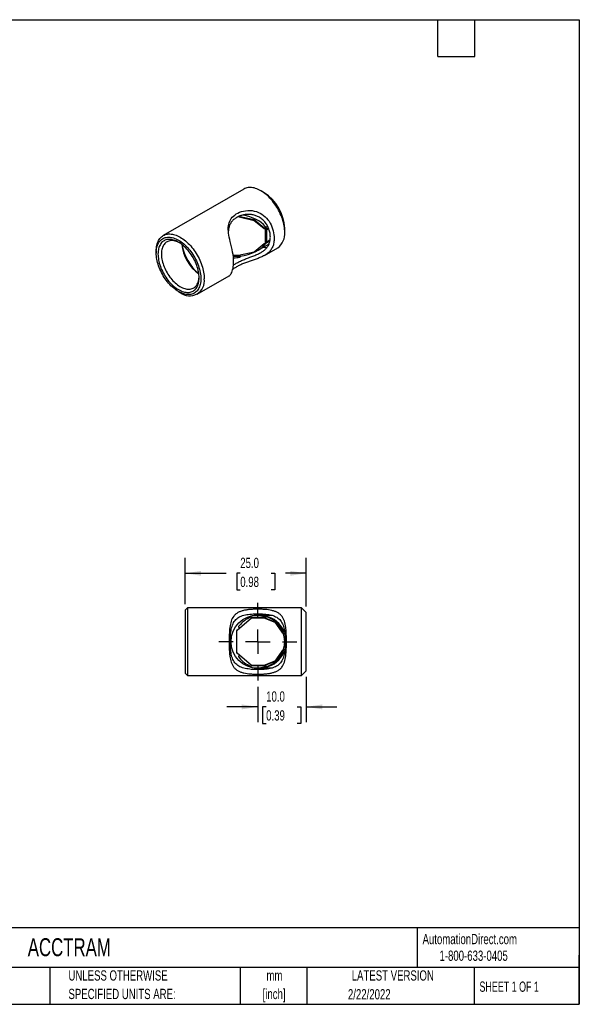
# Model space of a CAD drawing. Header units: millimetres. Extents: x 6 to 273, y 6 to 210.
# Tile 2 of 2: x 158 to 273, y 6 to 210. Entities that reach past the tile are written whole.
import ezdxf

# ---------------------------------------------------------------- set-up
doc = ezdxf.new("R2010")
doc.units = ezdxf.units.MM
doc.layers.add('SLD-0', color=179, linetype='Continuous')
doc.layers.add('TEXT', color=140, linetype='Continuous')
doc.styles.add('SLDTEXTSTYLE0', font='TXT', dxfattribs={"width": 0.7})
doc.styles.add('SLDTEXTSTYLE1', font='TXT', dxfattribs={"width": 0.65})
doc.dimstyles.new('SLDDIMSTYLE2', dxfattribs={"dimtxt": 2.158008, "dimasz": 3.302, "dimexe": 0, "dimexo": 0.0625, "dimgap": 0.539502, "dimtad": 0, "dimtih": 1, "dimtoh": 1, "dimrnd": 1e-09, "dimzin": 4, "dimdsep": 46, "dimtxsty": 'SLDTEXTSTYLE0', "dimsah": 1, "dimcen": 0.09, "dimadec": 0, "dimazin": 1, "dimtfac": 1, "dimtmove": 0, "dimatfit": 0, "dimfxl": 0, "dimfrac": 2, "dimtolj": 1, "dimtzin": 12, "dimarcsym": 0})
doc.dimstyles.new('SLDDIMSTYLE3', dxfattribs={"dimtxt": 2.158008, "dimasz": 3.302, "dimexe": 0, "dimexo": 0.0625, "dimgap": 0.539502, "dimtad": 0, "dimtih": 1, "dimtoh": 1, "dimrnd": 1e-09, "dimzin": 4, "dimdsep": 46, "dimtxsty": 'SLDTEXTSTYLE0', "dimsah": 1, "dimcen": 0.09, "dimadec": 0, "dimazin": 1, "dimtfac": 1, "dimtofl": 0, "dimtmove": 0, "dimatfit": 3, "dimfxl": 0, "dimfrac": 2, "dimtolj": 1, "dimtzin": 12, "dimarcsym": 0})

# ---------------------------------------------------------------- blocks, each defined once
blk = doc.blocks.new('SW_NOTE_0')
at = {"layer": 'TEXT', "color": 0, "char_height": 2.117, "attachment_point": 2, "style": 'SLDTEXTSTYLE0'}
for s, insert in [('mm', (2.84, 2.73)), ('[inch]', (2.76, -1.09))]:
    blk.add_mtext(s, dxfattribs=dict(at, insert=insert))
blk = doc.blocks.new('SW_NOTE_0_1')
at = {"layer": 'TEXT', "color": 0, "char_height": 2.1167, "attachment_point": 1, "style": 'SLDTEXTSTYLE0'}
for s, insert in [('UNLESS OTHERWISE', (0, 2.73)), ('SPECIFIED UNITS ARE:', (0, -1.09))]:
    blk.add_mtext(s, dxfattribs=dict(at, insert=insert))
blk = doc.blocks.new('_D_2')
at = {"layer": 'SLD-0'}
for p, q in [((216.68, 73.92), (216.68, 64.55)), ((206.68, 71.87), (206.68, 64.55)), ((206.68, 67.73), (200.33, 67.73)), ((208.42, 67.73), (207.69, 67.73)), ((207.69, 67.73), (207.69, 64.3)), ((214.83, 67.73), (215.56, 67.73)), ((215.56, 67.73), (215.56, 64.3)), ((216.68, 67.73), (223.03, 67.73)), ((207.69, 64.3), (208.42, 64.3)), ((215.56, 64.3), (214.83, 64.3))]:
    blk.add_line(p, q, dxfattribs=at)
for points in [[(206.68, 67.73), (203.38, 68.24), (203.38, 67.22)], [(216.68, 67.73), (219.99, 67.22), (219.99, 68.24)]]:
    blk.add_solid(points, dxfattribs=at)
at = {"layer": 'SLD-0', "char_height": 2.117, "attachment_point": 1, "style": 'SLDTEXTSTYLE0'}
for s, insert in [('10.0', (208.42, 70.94)), ('0.39', (208.42, 67.03))]:
    blk.add_mtext(s, dxfattribs=dict(at, insert=insert))
blk = doc.blocks.new('_D_3')
at = {"layer": 'SLD-0'}
for p, q in [((191.68, 88.96), (191.68, 98.47)), ((216.68, 88.46), (216.68, 98.47)), ((191.68, 95.3), (200.14, 95.3)), ((203.07, 95.3), (202.34, 95.3)), ((202.34, 95.3), (202.34, 91.87)), ((209.48, 95.3), (210.2, 95.3)), ((210.2, 95.3), (210.2, 91.87)), ((216.68, 95.3), (212.4, 95.3)), ((202.34, 91.87), (203.07, 91.87)), ((210.2, 91.87), (209.48, 91.87))]:
    blk.add_line(p, q, dxfattribs=at)
for points in [[(191.68, 95.3), (194.99, 94.79), (194.99, 95.8)], [(216.68, 95.3), (213.38, 95.8), (213.38, 94.79)]]:
    blk.add_solid(points, dxfattribs=at)
at = {"layer": 'SLD-0', "char_height": 2.117, "attachment_point": 1, "style": 'SLDTEXTSTYLE0'}
for s, insert in [('25.0', (203.07, 98.51)), ('0.98', (203.07, 94.59))]:
    blk.add_mtext(s, dxfattribs=dict(at, insert=insert))
blk = doc.blocks.new('SW_CENTERMARKSYMBOL_1')
at = {"layer": 'SLD-0', "color": 0}
for p, q in [((0, 5.08), (0, 8.04)), ((0, 0), (0, 2.54)), ((-5.08, 0), (-8.04, 0)), ((0, 0), (-2.54, 0)), ((0, 0), (0, -2.54)), ((0, 0), (2.54, 0)), ((5.08, 0), (8.04, 0)), ((0, -5.08), (0, -8.04))]:
    blk.add_line(p, q, dxfattribs=at)

msp = doc.modelspace()

# ---------------------------------------------------------------- linework, layer by layer
at = {"color": 7, "linetype": 'Continuous', "lineweight": 25}
for p, q in [((203.803, 174.597), (187.186, 165.004)), ((208.01, 173.842), (207.303, 174.25)), ((202.957, 168.839), (202.519, 168.839)), ((202.84, 168.839), (205.939, 168.127)), ((203.056, 168.962), (205.939, 168.3)), ((203.057, 169.013), (203.057, 169.074)), ((205.939, 168.3), (205.939, 168.127)), ((205.939, 168.3), (207.999, 166.618)), ((205.939, 168.127), (207.999, 166.444)), ((208.416, 166.761), (208.714, 166.933)), ((207.999, 166.444), (207.999, 166.618)), ((208.222, 166.468), (208.222, 166.295)), ((208.222, 166.295), (208.222, 163.427)), ((208.363, 166.382), (208.575, 166.26)), ((208.575, 163.631), (208.575, 166.26)), ((208.762, 166.523), (208.877, 166.589)), ((212.252, 165.677), (212.252, 166.494)), ((207.999, 163.277), (205.939, 161.595)), ((206.656, 161.926), (209.005, 163.282)), ((209.189, 163.876), (208.416, 163.43)), ((209.233, 164.1), (208.974, 163.951)), ((185.736, 161.799), (185.736, 161.391)), ((202.739, 160.86), (201.613, 160.86)), ((202.957, 160.673), (201.636, 160.673)), ((205.939, 161.595), (202.739, 160.86)), ((203.057, 160.684), (203.057, 160.88)), ((208.089, 160.906), (210.802, 162.472)), ((194.185, 152.88), (200.788, 156.691)), ((190.331, 153.431), (190.685, 153.227)), ((192.184, 88.187), (191.684, 87.687)), ((191.684, 87.687), (191.684, 74.687)), ((215.684, 88.187), (192.184, 88.187)), ((192.184, 88.187), (192.184, 81.187)), ((216.684, 87.187), (215.684, 88.187)), ((215.684, 81.187), (215.684, 88.187)), ((202.434, 83.575), (205.411, 86.087)), ((205.225, 86.287), (205.225, 86.364)), ((207.983, 86.187), (205.296, 86.187)), ((205.411, 86.087), (207.957, 86.087)), ((209.724, 86.587), (206.427, 86.587)), ((207.957, 86.087), (210.22, 85.187)), ((208.169, 86.087), (207.957, 86.087)), ((207.983, 86.187), (208.336, 86.187)), ((208.169, 86.087), (210.432, 85.187)), ((208.407, 86.349), (208.407, 86.287)), ((216.684, 81.187), (216.684, 87.187)), ((202.288, 83.411), (202.288, 78.962)), ((202.758, 84.171), (202.758, 83.849)), ((210.22, 85.187), (211.677, 83.126)), ((210.432, 85.187), (210.22, 85.187)), ((210.432, 85.187), (211.889, 83.126)), ((212.046, 82.943), (211.834, 82.943)), ((192.184, 81.187), (192.184, 74.187)), ((211.834, 79.431), (212.046, 79.431)), ((215.684, 74.187), (215.684, 81.187)), ((216.684, 75.187), (216.684, 81.187)), ((205.411, 76.287), (202.434, 78.798)), ((202.758, 78.525), (202.758, 78.202)), ((211.677, 79.247), (210.22, 77.187)), ((211.889, 79.247), (210.432, 77.187)), ((205.225, 76.009), (205.225, 76.087)), ((207.983, 76.187), (205.296, 76.187)), ((207.957, 76.287), (205.411, 76.287)), ((206.427, 75.787), (209.718, 75.787)), ((210.22, 77.187), (207.957, 76.287)), ((208.169, 76.287), (207.957, 76.287)), ((208.336, 76.187), (207.983, 76.187)), ((210.432, 77.187), (208.169, 76.287)), ((208.407, 76.087), (208.407, 76.025)), ((210.432, 77.187), (210.22, 77.187)), ((215.684, 74.187), (216.684, 75.187)), ((191.684, 74.687), (192.184, 74.187)), ((192.184, 74.187), (215.684, 74.187))]:
    msp.add_line(p, q, dxfattribs=at)
at = {"color": 8, "linetype": 'Continuous', "lineweight": 25}
for p, q in [((202.977, 168.975), (202.977, 169.043)), ((208.204, 166.876), (208.204, 166.478)), ((208.416, 166.388), (208.416, 166.761)), ((208.762, 166.523), (208.945, 166.417)), ((208.204, 163.417), (208.204, 163.213)), ((208.416, 163.43), (208.416, 163.513)), ((208.909, 163.227), (208.986, 163.236)), ((202.957, 160.91), (202.957, 160.673))]:
    msp.add_line(p, q, dxfattribs=at)
at = {"color": 7, "linetype": 'Continuous', "lineweight": 25, "flags": 128}
for points in [[(212.252, 165.677), (212.245, 166.002), (212.221, 166.335), (212.182, 166.675), (212.128, 167.021), (212.059, 167.371), (211.975, 167.725), (211.876, 168.082), (211.762, 168.44), (211.635, 168.799), (211.494, 169.156), (211.339, 169.512), (211.173, 169.864), (210.993, 170.213), (210.803, 170.556), (210.601, 170.893), (210.389, 171.222), (210.167, 171.543), (209.936, 171.854), (209.697, 172.155), (209.45, 172.445), (209.197, 172.722), (208.937, 172.986), (208.673, 173.236), (208.404, 173.471), (208.132, 173.691), (207.857, 173.895), (207.58, 174.081), (207.303, 174.251), (207.025, 174.402), (206.748, 174.535), (206.474, 174.648), (206.201, 174.743), (205.932, 174.818), (205.668, 174.874), (205.408, 174.909), (205.155, 174.924), (204.908, 174.92), (204.669, 174.895), (204.438, 174.85), (204.217, 174.785), (204.004, 174.701), (203.803, 174.597)], [(200.786, 156.693), (200.82, 156.712), (200.908, 156.786), (201.003, 156.891), (201.103, 157.029), (201.202, 157.196), (201.308, 157.411), (201.406, 157.656), (201.496, 157.935), (201.572, 158.241), (201.629, 158.548), (201.67, 158.874), (201.696, 159.223), (201.705, 159.589), (201.692, 160.058), (201.653, 160.546), (201.587, 161.064), (201.498, 161.597), (201.392, 162.126), (201.272, 162.664), (201.138, 163.227), (201.002, 163.792), (200.904, 164.215), (200.813, 164.635), (200.731, 165.062), (200.665, 165.481), (200.62, 165.88), (200.598, 166.268), (200.601, 166.653), (200.634, 167.023), (200.691, 167.348), (200.776, 167.658), (200.891, 167.959), (201.035, 168.243), (201.213, 168.518), (201.419, 168.775), (201.66, 169.018), (201.929, 169.242), (202.238, 169.453), (202.573, 169.641), (202.942, 169.808), (203.335, 169.947), (203.744, 170.055), (204.169, 170.131), (204.621, 170.174), (205.082, 170.177), (205.517, 170.142), (205.951, 170.068), (206.394, 169.95), (206.826, 169.79), (207.198, 169.611), (207.553, 169.401), (207.898, 169.152), (208.22, 168.875), (208.506, 168.585), (208.768, 168.274), (209.009, 167.939), (209.225, 167.589), (209.431, 167.195), (209.607, 166.792), (209.757, 166.374), (209.876, 165.956), (209.962, 165.567), (210.022, 165.181), (210.059, 164.796), (210.072, 164.418), (210.072, 164.418)], [(185.736, 161.799), (185.744, 162.115), (185.767, 162.421), (185.806, 162.716), (185.86, 163), (185.929, 163.27), (186.014, 163.527), (186.113, 163.769), (186.226, 163.996), (186.354, 164.208), (186.495, 164.402), (186.649, 164.58), (186.816, 164.74), (186.995, 164.881), (187.186, 165.004), (187.387, 165.108), (187.6, 165.192), (187.821, 165.257), (188.052, 165.302), (188.291, 165.327), (188.538, 165.331), (188.791, 165.316), (189.051, 165.281), (189.315, 165.225), (189.584, 165.15), (189.857, 165.056), (190.131, 164.942), (190.408, 164.809), (190.686, 164.658), (190.963, 164.489), (191.24, 164.302), (191.515, 164.098), (191.787, 163.879), (192.056, 163.643), (192.32, 163.393), (192.58, 163.129), (192.833, 162.852), (193.08, 162.562), (193.319, 162.261), (193.55, 161.95), (193.772, 161.629), (193.984, 161.3), (194.186, 160.963), (194.376, 160.62), (194.556, 160.272), (194.722, 159.919), (194.877, 159.563), (195.018, 159.206), (195.145, 158.847), (195.259, 158.489), (195.358, 158.133), (195.442, 157.779), (195.511, 157.428), (195.565, 157.082), (195.604, 156.742), (195.628, 156.409), (195.635, 156.085)], [(185.736, 161.391), (185.744, 161.695), (185.767, 161.989), (185.806, 162.272), (185.86, 162.544), (185.929, 162.802), (186.013, 163.046), (186.112, 163.276), (186.225, 163.491), (186.352, 163.689), (186.492, 163.871), (186.645, 164.036), (186.811, 164.182), (186.989, 164.31), (187.178, 164.419), (187.378, 164.509), (187.587, 164.58), (187.806, 164.63), (188.034, 164.661), (188.269, 164.672), (188.512, 164.662), (188.76, 164.633), (189.014, 164.583), (189.272, 164.514), (189.534, 164.425), (189.799, 164.317), (190.065, 164.191), (190.332, 164.045), (190.599, 163.882), (190.866, 163.701), (191.13, 163.504), (191.392, 163.29), (191.65, 163.061), (191.904, 162.818), (192.153, 162.56), (192.395, 162.29), (192.63, 162.008), (192.858, 161.714), (193.077, 161.411), (193.286, 161.098), (193.486, 160.778), (193.675, 160.45), (193.853, 160.117), (194.019, 159.779), (194.172, 159.438), (194.313, 159.094), (194.439, 158.749), (194.552, 158.404), (194.651, 158.06), (194.735, 157.718), (194.804, 157.38), (194.858, 157.046), (194.897, 156.719), (194.921, 156.398), (194.928, 156.085), (194.921, 155.78), (194.897, 155.486), (194.858, 155.203), (194.804, 154.932), (194.735, 154.674), (194.651, 154.429), (194.552, 154.199), (194.439, 153.985), (194.313, 153.786), (194.172, 153.604), (194.019, 153.44), (193.853, 153.294), (193.675, 153.166), (193.486, 153.056), (193.286, 152.967), (193.077, 152.896), (192.858, 152.845), (192.63, 152.815), (192.395, 152.804), (192.153, 152.813), (191.904, 152.843), (191.65, 152.892), (191.392, 152.961), (191.13, 153.05), (190.866, 153.158), (190.599, 153.285), (190.332, 153.43), (190.065, 153.594), (189.799, 153.774), (189.534, 153.972), (189.272, 154.185), (189.014, 154.414), (188.76, 154.658), (188.512, 154.915), (188.269, 155.186), (188.034, 155.468), (187.806, 155.762), (187.587, 156.065), (187.378, 156.378), (187.178, 156.698), (186.989, 157.026), (186.811, 157.359), (186.645, 157.697), (186.492, 158.038), (186.352, 158.382), (186.225, 158.727), (186.112, 159.072), (186.013, 159.416), (185.929, 159.757), (185.86, 160.096), (185.806, 160.429), (185.767, 160.757), (185.744, 161.078), (185.736, 161.391)], [(190.332, 153.839), (190.588, 153.7), (190.843, 153.579), (191.097, 153.477), (191.347, 153.395), (191.594, 153.332), (191.837, 153.288), (192.073, 153.265), (192.304, 153.262), (192.527, 153.278), (192.742, 153.315), (192.949, 153.371), (193.145, 153.447), (193.332, 153.542), (193.508, 153.656), (193.672, 153.788), (193.824, 153.939), (193.963, 154.107), (194.089, 154.292), (194.201, 154.494), (194.299, 154.71), (194.383, 154.942), (194.451, 155.187), (194.505, 155.446), (194.544, 155.716), (194.567, 155.997), (194.575, 156.289), (194.567, 156.589), (194.544, 156.897), (194.505, 157.212), (194.451, 157.532), (194.383, 157.857), (194.299, 158.185), (194.201, 158.515), (194.089, 158.846), (193.963, 159.176), (193.824, 159.505), (193.672, 159.831), (193.508, 160.153), (193.332, 160.47), (193.145, 160.781), (192.949, 161.084), (192.742, 161.379), (192.527, 161.663), (192.304, 161.938), (192.073, 162.2), (191.837, 162.45), (191.594, 162.687), (191.347, 162.909), (191.097, 163.115), (190.843, 163.306), (190.588, 163.48), (190.332, 163.637), (190.076, 163.776), (189.821, 163.897), (189.567, 163.998), (189.317, 164.081), (189.07, 164.144), (188.828, 164.187), (188.591, 164.211), (188.36, 164.214), (188.137, 164.198), (187.922, 164.161), (187.716, 164.105), (187.519, 164.029), (187.332, 163.934), (187.156, 163.82), (186.992, 163.687), (186.84, 163.537), (186.701, 163.368), (186.575, 163.183), (186.463, 162.982), (186.365, 162.765), (186.282, 162.534), (186.213, 162.288), (186.159, 162.03), (186.12, 161.76), (186.097, 161.478), (186.089, 161.187), (186.097, 160.887), (186.12, 160.579), (186.159, 160.264), (186.213, 159.943), (186.282, 159.619), (186.365, 159.291), (186.463, 158.961), (186.575, 158.63), (186.701, 158.299), (186.84, 157.97), (186.992, 157.644), (187.156, 157.322), (187.332, 157.005), (187.519, 156.695), (187.716, 156.392), (187.922, 156.097), (188.137, 155.812), (188.36, 155.538), (188.591, 155.275), (188.828, 155.025), (189.07, 154.789), (189.317, 154.567), (189.567, 154.36), (189.821, 154.17), (190.076, 153.995), (190.332, 153.839)], [(190.513, 163.528), (190.377, 163.597), (190.132, 163.707), (189.889, 163.798), (189.649, 163.869), (189.414, 163.92), (189.183, 163.952), (188.959, 163.963), (188.741, 163.954), (188.531, 163.925), (188.33, 163.875), (188.139, 163.806), (187.958, 163.718), (187.787, 163.61), (187.629, 163.483), (187.482, 163.338), (187.349, 163.175), (187.229, 162.995), (187.123, 162.799), (187.031, 162.588), (186.954, 162.361), (186.892, 162.121), (186.845, 161.868), (186.814, 161.604), (186.799, 161.328), (186.799, 161.043), (186.814, 160.75), (186.845, 160.449), (186.892, 160.142), (186.954, 159.831), (187.031, 159.516), (187.123, 159.198), (187.229, 158.88), (187.349, 158.561), (187.482, 158.245), (187.629, 157.931), (187.787, 157.621), (187.958, 157.316), (188.139, 157.018), (188.33, 156.728), (188.531, 156.447), (188.741, 156.175), (188.959, 155.915), (189.183, 155.667), (189.414, 155.432), (189.649, 155.212), (189.889, 155.006), (190.132, 154.816), (190.377, 154.643), (190.624, 154.487), (190.871, 154.349), (191.117, 154.23), (191.361, 154.129), (191.603, 154.048), (191.84, 153.987), (192.074, 153.945), (192.301, 153.924), (192.522, 153.923), (192.736, 153.942), (192.942, 153.981), (193.138, 154.041), (193.324, 154.12), (193.5, 154.218), (193.665, 154.335), (193.817, 154.471), (193.957, 154.625), (194.084, 154.797), (194.197, 154.985), (194.296, 155.189), (194.381, 155.408), (194.45, 155.641), (194.504, 155.887), (194.543, 156.146), (194.567, 156.417), (194.571, 156.499)], [(212.297, 82.757), (212.255, 82.771), (212.188, 82.796)], [(212.188, 79.577), (212.255, 79.602), (212.297, 79.616)]]:
    msp.add_lwpolyline(points, dxfattribs=at)
at = {"color": 7, "linetype": 'Continuous', "lineweight": 25}
for centre, radius, start, end in [((203.065, 166.088), 9.196, 2.52654, 57.46808), ((202.963, 168.935), 0.0962, 266.12115, 343.17389), ((208.932, 167.764), 1.478, 230.86395, 241.27579), ((208.932, 167.591), 1.478, 230.86395, 241.27579), ((208.226, 167.407), 1.034, 277.62488, 301.18526), ((208.438, 167.285), 1.034, 277.62488, 301.18526), ((208.741, 165.335), 3.528, 305.75062, 5.56156), ((199.579, 164.076), 8.64, 185.79456, 234.20006), ((200.727, 164.739), 9.817, 189.24039, 230.75423), ((208.932, 162.131), 1.478, 118.7242, 129.13605), ((209.902, 162.386), 1.819, 120.6727, 136.80886), ((202.963, 160.577), 0.0962, 16.82611, 93.87885), ((202.984, 160.879), 0.0731, 0.99983, 42.65879), ((192.608, 155.612), 3.064, 231.11521, 8.87942), ((207.134, 81.187), 5.4, 110.61576, 142.56558), ((205.313, 86.274), 0.0893, 171.95053, 258.57825), ((206.427, 81.187), 5.4, 73.09577, 102.20858), ((207.969, 86.269), 0.0836, 279.51514, 0.72878), ((208.319, 86.274), 0.0893, 281.42175, 8.04947), ((207.134, 81.187), 5.4, 24.54241, 77.01546), ((212.698, 83.843), 1.248, 215.08271, 226.19358), ((212.91, 83.843), 1.248, 215.08271, 226.19358), ((212.698, 78.53), 1.248, 133.80642, 144.91729), ((212.91, 78.53), 1.248, 133.80642, 144.91729), ((207.134, 81.187), 5.4, 217.43442, 249.38424), ((207.134, 81.187), 5.4, 282.98454, 335.45759), ((205.313, 76.099), 0.0893, 101.42175, 188.04947), ((206.427, 81.187), 5.4, 257.79142, 286.90423), ((207.969, 76.104), 0.0836, 359.27122, 80.48486), ((208.319, 76.099), 0.0893, 351.95053, 78.57825)]:
    msp.add_arc(centre, radius, start, end, dxfattribs=at)
at = {"color": 8, "linetype": 'Continuous', "lineweight": 25}
msp.add_arc((208.535, 165.584), 3.026, 257.42658, 271.21941, dxfattribs=at)
at = {"color": 7, "linetype": 'Continuous', "lineweight": 25}
for centre, start_param, end_param in [((200.757, 164.756), 1.2757618, 1.2930757), ((201.257, 165.045), 0.4283458, 1.2588852), ((201.257, 165.045), 4.9503301, 5.8548395), ((200.757, 164.756), 4.8318479, 5.0074235)]:
    msp.add_ellipse(centre, major_axis=(7.637, 0), ratio=0.5773815, start_param=start_param, end_param=end_param, dxfattribs=at)
for points, knots in [([(209.276, 164.694), (209.273, 164.822), (209.267, 165.077), (209.214, 165.474), (209.128, 165.877), (209.005, 166.281), (208.848, 166.678), (208.654, 167.067), (208.42, 167.446), (208.154, 167.799), (207.861, 168.117), (207.545, 168.403), (207.196, 168.66), (206.836, 168.873), (206.475, 169.041), (206.116, 169.172), (205.746, 169.271), (205.37, 169.337), (204.997, 169.372), (204.625, 169.378), (204.257, 169.355), (203.884, 169.304), (203.515, 169.224), (203.149, 169.115), (202.798, 168.979), (202.459, 168.815), (202.139, 168.625), (201.838, 168.405), (201.564, 168.159), (201.322, 167.888), (201.114, 167.597), (200.94, 167.281), (200.8, 166.939), (200.7, 166.58), (200.639, 166.254), (200.622, 166.045), (200.615, 165.96)], [0, 0, 0, 0, 0.0309693, 0.0619383, 0.0937643, 0.1255891, 0.1565738, 0.1875566, 0.2195433, 0.2515268, 0.2807442, 0.3099595, 0.3402387, 0.3705171, 0.3967036, 0.4228908, 0.4498404, 0.4767916, 0.5030533, 0.5293165, 0.5562133, 0.5831112, 0.6119228, 0.6407352, 0.6702724, 0.6998099, 0.7307064, 0.7616027, 0.7933829, 0.8251621, 0.856221, 0.8872781, 0.9193676, 0.951454, 0.9804058, 1, 1, 1, 1]), ([(202.977, 168.975), (202.988, 168.973), (202.999, 168.969), (203.008, 168.965), (203.018, 168.96), (203.026, 168.954), (203.033, 168.947), (203.041, 168.94), (203.046, 168.931), (203.05, 168.923), (203.053, 168.918), (203.054, 168.912), (203.056, 168.907)], [0, 0, 0, 0, 0.00003331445, 0.00003331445, 0.00003331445, 0.00006659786, 0.00006659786, 0.00006659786, 0.00010035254, 0.00010035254, 0.00010035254, 0.00012048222, 0.00012048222, 0.00012048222, 0.00012048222]), ([(208.416, 166.761), (208.397, 166.75), (208.375, 166.748), (208.336, 166.758), (208.317, 166.768), (208.264, 166.805), (208.233, 166.839), (208.204, 166.876)], [0, 0, 0, 0, 0.25, 0.25, 0.5, 0.5, 1, 1, 1, 1]), ([(201.672, 158.896), (201.675, 158.898), (201.758, 158.963), (201.945, 159.089), (202.241, 159.277), (202.57, 159.463), (202.93, 159.649), (203.316, 159.83), (203.722, 160.006), (204.14, 160.175), (204.573, 160.342), (205.018, 160.508), (205.456, 160.672), (205.876, 160.833), (206.28, 160.996), (206.675, 161.168), (207.041, 161.346), (207.371, 161.527), (207.668, 161.713), (207.945, 161.912), (208.197, 162.125), (208.421, 162.35), (208.619, 162.589), (208.792, 162.843), (208.943, 163.12), (209.068, 163.417), (209.167, 163.739), (209.235, 164.078), (209.271, 164.398), (209.275, 164.607), (209.276, 164.694)], [0, 0, 0, 0, 0.0012534, 0.0390647, 0.0768764, 0.1164279, 0.1559791, 0.1966618, 0.2373432, 0.2771026, 0.3168595, 0.3579382, 0.3990129, 0.4360749, 0.4731345, 0.5115228, 0.5499103, 0.5833765, 0.6168437, 0.6512797, 0.6857176, 0.7193811, 0.7530465, 0.7875142, 0.8219835, 0.8591498, 0.8963174, 0.9344034, 0.9724899, 1, 1, 1, 1]), ([(210.072, 164.418), (210.068, 164.267), (210.061, 163.964), (210.002, 163.527), (209.906, 163.107), (209.768, 162.71), (209.589, 162.34), (209.367, 161.994), (209.097, 161.671), (208.802, 161.395), (208.5, 161.163), (208.198, 160.966), (207.868, 160.78), (207.513, 160.607), (207.141, 160.445), (206.751, 160.292), (206.342, 160.144), (205.932, 160.003), (205.528, 159.867), (205.132, 159.734), (204.735, 159.599), (204.336, 159.458), (203.943, 159.311), (203.555, 159.156), (203.18, 158.992), (202.815, 158.818), (202.467, 158.635), (202.136, 158.441), (201.833, 158.24), (201.623, 158.089), (201.526, 158.006), (201.51, 157.993)], [0, 0, 0, 0, 0.0414709, 0.0829416, 0.1255846, 0.168226, 0.2097194, 0.2512094, 0.2941083, 0.3370005, 0.3691205, 0.401238, 0.4342602, 0.4672803, 0.499428, 0.5315753, 0.5647657, 0.5979572, 0.6285126, 0.6590694, 0.6904199, 0.7217717, 0.7541179, 0.786465, 0.8196327, 0.852801, 0.8873579, 0.9219149, 0.957438, 0.9929606, 1, 1, 1, 1]), ([(208.416, 163.43), (208.397, 163.419), (208.375, 163.402), (208.336, 163.366), (208.317, 163.346), (208.264, 163.288), (208.233, 163.25), (208.204, 163.213)], [0, 0, 0, 0, 0.25, 0.25, 0.5, 0.5, 1, 1, 1, 1]), ([(203.056, 160.605), (203.054, 160.596), (203.05, 160.587), (203.044, 160.578), (203.039, 160.57), (203.031, 160.562), (203.023, 160.556), (203.014, 160.55), (203.004, 160.545), (202.994, 160.541), (202.988, 160.539), (202.983, 160.538), (202.977, 160.537)], [0, 0, 0, 0, 0.00003471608, 0.00003471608, 0.00003471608, 0.00006946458, 0.00006946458, 0.00006946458, 0.00010370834, 0.00010370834, 0.00010370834, 0.00012051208, 0.00012051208, 0.00012051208, 0.00012051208]), ([(212.6, 81.187), (212.6, 80.675), (212.592, 80.173), (212.549, 79.188), (212.514, 78.7), (212.393, 77.791), (212.309, 77.365), (212.047, 76.574), (211.875, 76.228), (211.526, 75.779), (211.395, 75.642), (211.107, 75.397), (210.95, 75.289), (210.608, 75.096), (210.421, 75.011), (210.027, 74.865), (209.82, 74.805), (209.386, 74.701), (209.159, 74.658), (208.689, 74.588), (208.45, 74.561), (207.962, 74.519), (207.713, 74.504), (207.207, 74.484), (206.952, 74.479), (206.446, 74.478), (206.193, 74.483), (205.691, 74.502), (205.438, 74.517), (204.701, 74.579), (204.236, 74.643), (203.579, 74.796), (203.368, 74.857), (202.975, 75), (202.79, 75.081), (202.445, 75.271), (202.283, 75.38), (201.991, 75.624), (201.861, 75.758), (201.627, 76.053), (201.524, 76.214), (201.343, 76.563), (201.266, 76.747), (201.068, 77.331), (200.979, 77.766), (200.887, 78.45), (200.863, 78.684), (200.825, 79.163), (200.81, 79.41), (200.777, 80.156), (200.768, 80.66), (200.768, 81.684), (200.776, 82.187), (200.819, 83.174), (200.854, 83.663), (200.973, 84.574), (201.058, 85), (201.319, 85.793), (201.491, 86.14), (201.838, 86.59), (201.97, 86.728), (202.257, 86.974), (202.414, 87.082), (202.757, 87.276), (202.944, 87.361), (203.338, 87.507), (203.545, 87.568), (203.979, 87.672), (204.207, 87.714), (204.677, 87.785), (204.917, 87.812), (205.405, 87.854), (205.654, 87.869), (206.16, 87.89), (206.416, 87.895), (206.923, 87.895), (207.176, 87.89), (207.679, 87.871), (207.931, 87.856), (208.67, 87.794), (209.135, 87.73), (209.793, 87.576), (210.004, 87.515), (210.398, 87.372), (210.582, 87.29), (210.927, 87.1), (211.089, 86.99), (211.381, 86.746), (211.511, 86.611), (211.744, 86.316), (211.847, 86.154), (212.029, 85.804), (212.105, 85.619), (212.302, 85.034), (212.391, 84.598), (212.482, 83.913), (212.506, 83.678), (212.544, 83.198), (212.559, 82.951), (212.592, 82.204), (212.6, 81.698), (212.6, 81.187)], [0, 0, 0, 0, 0.03125, 0.03125, 0.0625, 0.0625, 0.09375, 0.09375, 0.125, 0.125, 0.140625, 0.140625, 0.15625, 0.15625, 0.171875, 0.171875, 0.1875, 0.1875, 0.203125, 0.203125, 0.21875, 0.21875, 0.234375, 0.234375, 0.25, 0.25, 0.265625, 0.265625, 0.28125, 0.28125, 0.3125, 0.3125, 0.328125, 0.328125, 0.34375, 0.34375, 0.359375, 0.359375, 0.375, 0.375, 0.390625, 0.390625, 0.40625, 0.40625, 0.4375, 0.4375, 0.453125, 0.453125, 0.46875, 0.46875, 0.5, 0.5, 0.53125, 0.53125, 0.5625, 0.5625, 0.59375, 0.59375, 0.625, 0.625, 0.640625, 0.640625, 0.65625, 0.65625, 0.671875, 0.671875, 0.6875, 0.6875, 0.703125, 0.703125, 0.71875, 0.71875, 0.734375, 0.734375, 0.75, 0.75, 0.765625, 0.765625, 0.78125, 0.78125, 0.8125, 0.8125, 0.828125, 0.828125, 0.84375, 0.84375, 0.859375, 0.859375, 0.875, 0.875, 0.890625, 0.890625, 0.90625, 0.90625, 0.9375, 0.9375, 0.953125, 0.953125, 0.96875, 0.96875, 1, 1, 1, 1]), ([(212.375, 81.187), (212.375, 81.635), (212.36, 82.075), (212.29, 82.939), (212.236, 83.364), (212.112, 83.955), (212.063, 84.145), (211.948, 84.513), (211.881, 84.691), (211.65, 85.193), (211.458, 85.483), (211.095, 85.857), (210.961, 85.972), (210.674, 86.175), (210.521, 86.265), (210.193, 86.425), (210.018, 86.496), (209.652, 86.617), (209.462, 86.669), (208.872, 86.8), (208.448, 86.858), (207.801, 86.914), (207.583, 86.927), (207.141, 86.945), (206.917, 86.949), (206.247, 86.95), (205.807, 86.933), (205.158, 86.879), (204.942, 86.855), (204.524, 86.796), (204.322, 86.761), (203.93, 86.675), (203.74, 86.624), (203.374, 86.504), (203.197, 86.435), (202.702, 86.197), (202.416, 86), (202.048, 85.626), (201.937, 85.491), (201.739, 85.2), (201.651, 85.044), (201.496, 84.712), (201.428, 84.534), (201.311, 84.166), (201.262, 83.975), (201.136, 83.382), (201.08, 82.957), (201.01, 82.093), (200.993, 81.648), (200.993, 80.75), (201.008, 80.309), (201.077, 79.444), (201.132, 79.018), (201.255, 78.426), (201.303, 78.235), (201.418, 77.867), (201.485, 77.688), (201.716, 77.185), (201.907, 76.895), (202.27, 76.519), (202.404, 76.404), (202.691, 76.2), (202.844, 76.11), (203.172, 75.949), (203.347, 75.879), (203.714, 75.757), (203.904, 75.705), (204.494, 75.574), (204.918, 75.515), (205.566, 75.46), (205.785, 75.446), (206.226, 75.428), (206.451, 75.424), (207.122, 75.424), (207.563, 75.44), (208.212, 75.494), (208.428, 75.518), (208.846, 75.578), (209.049, 75.613), (209.442, 75.699), (209.631, 75.75), (209.998, 75.87), (210.175, 75.94), (210.669, 76.179), (210.955, 76.376), (211.447, 76.875), (211.642, 77.168), (211.875, 77.668), (211.943, 77.846), (212.06, 78.215), (212.109, 78.406), (212.234, 79), (212.289, 79.426), (212.342, 80.075), (212.355, 80.294), (212.371, 80.737), (212.375, 80.962), (212.375, 81.187)], [0, 0, 0, 0, 0.03125, 0.03125, 0.0625, 0.0625, 0.078125, 0.078125, 0.09375, 0.09375, 0.125, 0.125, 0.140625, 0.140625, 0.15625, 0.15625, 0.171875, 0.171875, 0.1875, 0.1875, 0.21875, 0.21875, 0.234375, 0.234375, 0.25, 0.25, 0.28125, 0.28125, 0.296875, 0.296875, 0.3125, 0.3125, 0.328125, 0.328125, 0.34375, 0.34375, 0.375, 0.375, 0.390625, 0.390625, 0.40625, 0.40625, 0.421875, 0.421875, 0.4375, 0.4375, 0.46875, 0.46875, 0.5, 0.5, 0.53125, 0.53125, 0.5625, 0.5625, 0.578125, 0.578125, 0.59375, 0.59375, 0.625, 0.625, 0.640625, 0.640625, 0.65625, 0.65625, 0.671875, 0.671875, 0.6875, 0.6875, 0.71875, 0.71875, 0.734375, 0.734375, 0.75, 0.75, 0.78125, 0.78125, 0.796875, 0.796875, 0.8125, 0.8125, 0.828125, 0.828125, 0.84375, 0.84375, 0.875, 0.875, 0.90625, 0.90625, 0.921875, 0.921875, 0.9375, 0.9375, 0.96875, 0.96875, 0.984375, 0.984375, 1, 1, 1, 1]), ([(205.225, 86.364), (205.225, 86.376), (205.226, 86.387), (205.229, 86.398), (205.232, 86.409), (205.236, 86.419), (205.241, 86.428), (205.246, 86.437), (205.252, 86.445), (205.259, 86.451), (205.266, 86.457), (205.273, 86.461), (205.281, 86.463), (205.282, 86.464), (205.284, 86.464), (205.285, 86.465)], [0, 0, 0, 0, 0.00003427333, 0.00003427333, 0.00003427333, 0.00006855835, 0.00006855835, 0.00006855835, 0.00010265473, 0.00010265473, 0.00010265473, 0.00013636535, 0.00013636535, 0.00013636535, 0.00014226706, 0.00014226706, 0.00014226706, 0.00014226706]), ([(207.997, 86.353), (208.005, 86.351), (208.012, 86.347), (208.019, 86.341), (208.026, 86.335), (208.032, 86.328), (208.037, 86.319), (208.042, 86.31), (208.046, 86.3), (208.049, 86.29), (208.05, 86.283), (208.052, 86.277), (208.052, 86.27)], [0, 0, 0, 0, 0.00003331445, 0.00003331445, 0.00003331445, 0.00006659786, 0.00006659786, 0.00006659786, 0.00010035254, 0.00010035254, 0.00010035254, 0.00012048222, 0.00012048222, 0.00012048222, 0.00012048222]), ([(208.407, 86.349), (208.407, 86.36), (208.406, 86.372), (208.403, 86.382), (208.4, 86.393), (208.396, 86.404), (208.391, 86.412), (208.386, 86.421), (208.38, 86.429), (208.373, 86.435), (208.366, 86.441), (208.359, 86.445), (208.351, 86.448), (208.35, 86.448), (208.349, 86.448), (208.348, 86.449)], [0, 0, 0, 0, 0.00003436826, 0.00003436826, 0.00003436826, 0.00006874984, 0.00006874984, 0.00006874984, 0.00010291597, 0.00010291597, 0.00010291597, 0.00013664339, 0.00013664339, 0.00013664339, 0.00014146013, 0.00014146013, 0.00014146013, 0.00014146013]), ([(202.434, 83.575), (202.397, 83.55), (202.322, 83.499), (202.28, 83.444), (202.291, 83.415), (202.292, 83.411)], [0, 0, 0, 0, 0.4658594, 0.9318163, 1, 1, 1, 1]), ([(202.76, 84.171), (202.76, 84.18), (202.755, 84.252), (202.777, 84.357), (202.828, 84.44), (202.846, 84.469)], [0, 0, 0, 0, 0.0805118, 0.6799886, 1, 1, 1, 1]), ([(212.258, 83.226), (212.231, 83.226), (212.205, 83.236), (212.161, 83.264), (212.142, 83.282), (212.092, 83.34), (212.067, 83.384), (212.046, 83.43)], [0, 0, 0, 0, 0.25, 0.25, 0.5, 0.5, 1, 1, 1, 1]), ([(202.295, 78.962), (202.295, 78.944), (202.296, 78.901), (202.358, 78.846), (202.416, 78.809), (202.434, 78.798)], [0, 0, 0, 0, 0.3286877, 0.7938651, 1, 1, 1, 1]), ([(202.846, 77.904), (202.821, 77.949), (202.775, 78.03), (202.758, 78.134), (202.76, 78.188), (202.761, 78.202)], [0, 0, 0, 0, 0.4880591, 0.8666767, 1, 1, 1, 1]), ([(212.258, 79.147), (212.231, 79.147), (212.205, 79.137), (212.161, 79.109), (212.142, 79.091), (212.092, 79.033), (212.067, 78.989), (212.046, 78.944)], [0, 0, 0, 0, 0.25, 0.25, 0.5, 0.5, 1, 1, 1, 1]), ([(205.285, 75.909), (205.277, 75.91), (205.27, 75.914), (205.263, 75.919), (205.256, 75.925), (205.249, 75.932), (205.244, 75.94), (205.239, 75.948), (205.234, 75.958), (205.231, 75.968), (205.228, 75.978), (205.226, 75.99), (205.225, 76.001), (205.225, 76.003), (205.225, 76.006), (205.225, 76.009)], [0, 0, 0, 0, 0.00003339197, 0.00003339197, 0.00003339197, 0.00006676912, 0.00006676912, 0.00006676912, 0.00010037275, 0.00010037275, 0.00010037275, 0.00013436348, 0.00013436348, 0.00013436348, 0.00014223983, 0.00014223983, 0.00014223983, 0.00014223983]), ([(208.052, 76.103), (208.051, 76.092), (208.048, 76.08), (208.045, 76.07), (208.041, 76.06), (208.035, 76.051), (208.029, 76.043), (208.023, 76.035), (208.016, 76.029), (208.009, 76.025), (208.005, 76.023), (208.001, 76.021), (207.997, 76.02)], [0, 0, 0, 0, 0.00003471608, 0.00003471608, 0.00003471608, 0.00006946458, 0.00006946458, 0.00006946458, 0.00010370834, 0.00010370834, 0.00010370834, 0.00012051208, 0.00012051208, 0.00012051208, 0.00012051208]), ([(208.348, 75.925), (208.355, 75.926), (208.363, 75.93), (208.37, 75.936), (208.377, 75.941), (208.383, 75.948), (208.388, 75.956), (208.394, 75.965), (208.398, 75.974), (208.401, 75.985), (208.404, 75.995), (208.406, 76.006), (208.407, 76.018), (208.407, 76.02), (208.407, 76.022), (208.407, 76.025)], [0, 0, 0, 0, 0.00003337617, 0.00003337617, 0.00003337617, 0.00006673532, 0.00006673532, 0.00006673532, 0.00010035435, 0.00010035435, 0.00010035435, 0.00013441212, 0.00013441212, 0.00013441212, 0.00014142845, 0.00014142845, 0.00014142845, 0.00014142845])]:
    msp.add_open_spline(points, degree=3, knots=knots, dxfattribs=at)
for points in [[(203.056, 168.907), (203.056, 168.942), (203.057, 168.978), (203.057, 169.013)], [(208.363, 166.382), (208.326, 166.401), (208.274, 166.428), (208.222, 166.468)], [(208.575, 166.26), (208.482, 166.246), (208.354, 166.255), (208.222, 166.295)], [(208.222, 163.427), (208.354, 163.467), (208.482, 163.537), (208.575, 163.631)], [(203.056, 160.605), (203.056, 160.631), (203.057, 160.658), (203.057, 160.684)], [(208.052, 86.27), (208.091, 86.276), (208.129, 86.281), (208.167, 86.287)], [(212.188, 82.796), (212.056, 82.846), (211.928, 82.893), (211.834, 82.943)], [(212.188, 82.796), (212.135, 82.845), (212.083, 82.894), (212.046, 82.943)], [(211.834, 79.431), (211.928, 79.48), (212.056, 79.528), (212.188, 79.577)], [(212.046, 79.431), (212.083, 79.48), (212.135, 79.528), (212.188, 79.577)], [(208.052, 76.103), (208.091, 76.098), (208.129, 76.092), (208.167, 76.087)]]:
    msp.add_open_spline(points, degree=3, dxfattribs=at)
at = {"layer": 'SLD-0'}
msp.add_circle((206.684, 81.187), 5.504, dxfattribs=at)
at = {"layer": 'TEXT'}
for p, q in [((6.35, 209.55), (273.05, 209.55)), ((243.84, 201.93), (243.84, 209.55)), ((251.46, 201.93), (251.46, 209.55)), ((273.05, 209.55), (273.05, 6.35)), ((243.84, 201.93), (251.46, 201.93)), ((273.05, 22.126), (6.35, 22.126)), ((239.575, 22.126), (239.575, 13.97)), ((273.05, 6.35), (273.05, 16.51)), ((273.05, 13.97), (6.35, 13.97)), ((163.78, 13.97), (163.78, 6.35)), ((203.024, 13.97), (203.024, 6.35)), ((216.812, 13.97), (216.812, 6.35)), ((251.349, 13.97), (251.349, 6.35)), ((6.35, 6.35), (273.05, 6.35))]:
    msp.add_line(p, q, dxfattribs=at)

# ---------------------------------------------------------------- block references
at = {"layer": 'SLD-0'}
msp.add_blockref('SW_CENTERMARKSYMBOL_1', (206.684, 81.187), dxfattribs=at)
at = {"layer": 'TEXT'}
for name, p in [('SW_NOTE_0_1', (167.608, 10.635)), ('SW_NOTE_0', (207.286, 10.629))]:
    msp.add_blockref(name, p, dxfattribs=at)

# ---------------------------------------------------------------- texts
at = {"layer": 'SLD-0', "char_height": 2.11667, "attachment_point": 1, "style": 'SLDTEXTSTYLE0'}
for s, insert in [('AutomationDirect.com', (240.695, 20.877)), ('1-800-633-0405', (244.192, 17.437))]:
    msp.add_mtext(s, dxfattribs=dict(at, insert=insert))
at = {"layer": 'TEXT'}
for s, insert, char_height, attachment_point, style in [('ACCTRAM', (159.208, 19.987), 3.7042, 1, 'SLDTEXTSTYLE0'), ('LATEST VERSION', (234.552, 13.364), 2.11667, 2, 'SLDTEXTSTYLE0'), ('SHEET 1 OF 1', (252.441, 11.051), 2.11667, 1, 'SLDTEXTSTYLE1'), ('2/22/2022', (229.701, 9.474), 2.1167, 2, 'SLDTEXTSTYLE0')]:
    msp.add_mtext(s, dxfattribs=dict(at, insert=insert, char_height=char_height, attachment_point=attachment_point, style=style))

# ---------------------------------------------------------------- dimensions: what is measured, and where the dimension line sits
at = {"layer": 'SLD-0'}
for base, p1, p2, dimstyle, picture, middle in [((216.684, 95.296), (191.684, 87.687), (216.684, 87.187), 'SLDDIMSTYLE3', '_D_3', (206.272, 95.296)), ((206.684, 67.728), (216.684, 75.187), (206.684, 73.143), 'SLDDIMSTYLE2', '_D_2', (211.626, 67.728))]:
    dim = msp.add_linear_dim(base=base, p1=p1, p2=p2, dimstyle=dimstyle, dxfattribs=at)
    dim.commit()
    dim.dimension.update_dxf_attribs({"geometry": picture, "text_midpoint": middle, "dimtype": 160})

doc.saveas('drawing.dxf')
